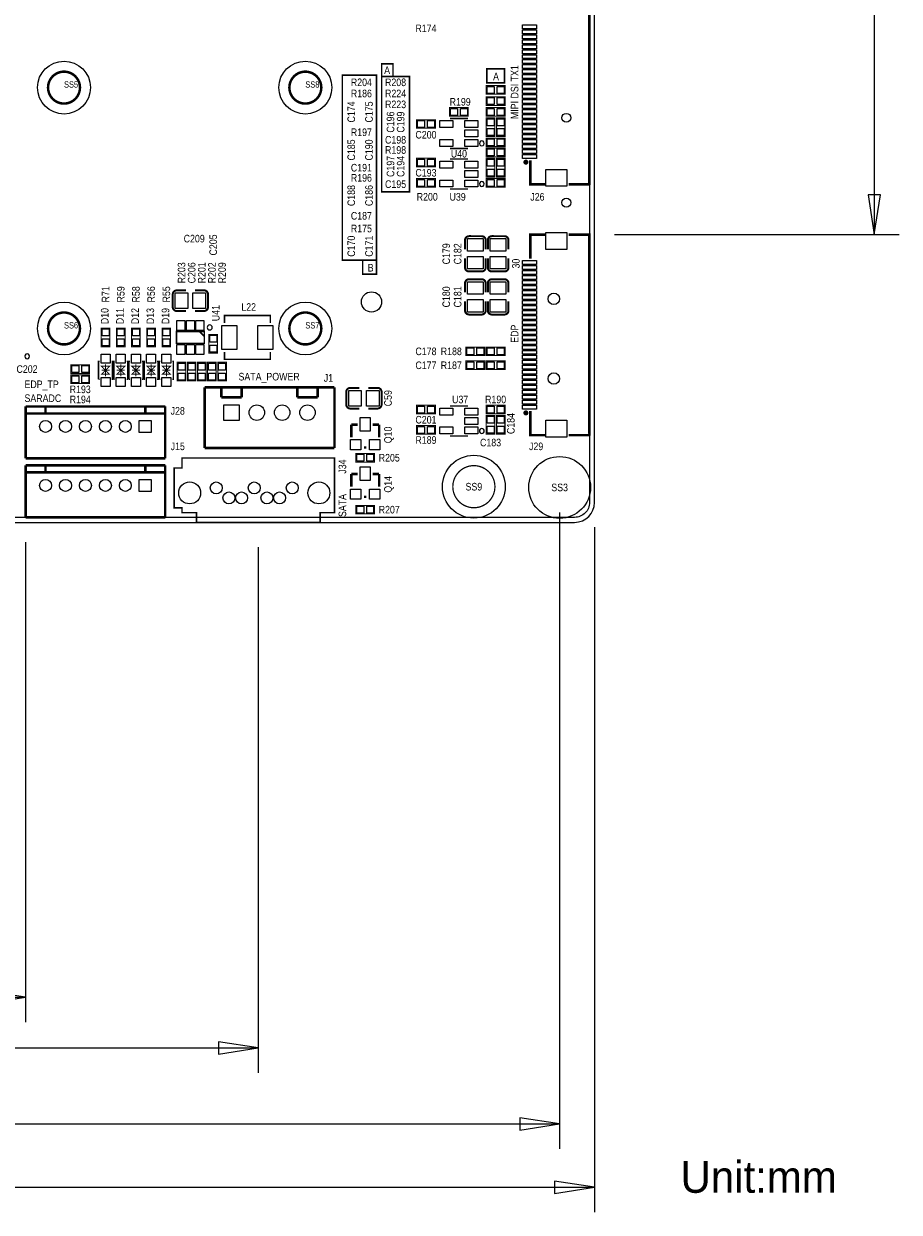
# Model space of a CAD drawing. Extents: x -37 to 189, y -69 to 158.
# Tile 5 of 11: x 101 to 189, y -69 to 50. Entities that reach past the tile are written whole.
import ezdxf
from ezdxf.enums import TextEntityAlignment as Align

# ---------------------------------------------------------------- set-up
doc = ezdxf.new("R2010")
doc.units = 0
for name, color, linetype in [('BG_DIMENSION', 30, 'CONTINUOUS'), ('BG_OUTLINE', 12, 'CONTINUOUS'), ('BG_SILKSCREEN_TOP', 7, 'CONTINUOUS'), ('PG_SILKSCREEN_TOP', 253, 'CONTINUOUS'), ('PIN_SOLDERMASK_TOP', 120, 'CONTINUOUS'), ('RD_SILKSCREEN_TOP', 173, 'CONTINUOUS'), ('RKI_ALL', 2, 'CONTINUOUS')]:
    doc.layers.add(name, color=color, linetype=linetype)

msp = doc.modelspace()

# ---------------------------------------------------------------- linework, layer by layer
at = {"layer": 'BG_DIMENSION'}
for points in [[(186.055, 55.72125), (186.055, 28.846094)], [(185.430008, 32.846086), (186.055, 28.846094), (186.679992, 32.846086), (185.430008, 32.846086)], [(159.999985, 28.846094), (188.554995, 28.846094)], [(154.499996, 0.999998), (154.499996, -62.824995)], [(157.999989, -0.499999), (157.999989, -69.174995)], [(100.949963, -1.999996), (100.949963, -50.124995)], [(124.280016, -2.50002), (124.280016, -55.204995)], [(0, -47.625), (100.949963, -47.625)], [(96.949971, -48.249992), (100.949963, -47.625), (96.949971, -47.000008), (96.949971, -48.249992)], [(120.280024, -53.329992), (124.280016, -52.705), (120.280024, -52.080008), (120.280024, -53.329992)], [(0, -52.705), (124.280016, -52.705)], [(3.499993, -60.325), (154.499996, -60.325)], [(150.500004, -60.949992), (154.499996, -60.325), (150.500004, -59.700008), (150.500004, -60.949992)], [(0, -66.675), (157.999989, -66.675)], [(153.999997, -67.299992), (157.999989, -66.675), (153.999997, -66.050008), (153.999997, -67.299992)]]:
    msp.add_lwpolyline(points, dxfattribs=at)
at = {"layer": 'BG_OUTLINE'}
msp.add_lwpolyline([(1.999996, 0), (155.999993, 0, 0.414213), (157.999989, 1.999996), (157.999989, 92.999992, 0.414215), (155.999993, 94.999988), (1.999996, 94.999988, 0.414214), (0, 92.999992), (0, 1.999996, 0.414212), (1.999996, 0)], format="xyb", dxfattribs=at)
at = {"layer": 'BG_SILKSCREEN_TOP', "const_width": 0.1524}
for points in [[(136.652, 44.704), (136.652, 45.974), (137.795, 45.974), (137.795, 44.704)], [(147.193, 44.069), (148.971, 44.069), (148.971, 45.466), (147.193, 45.466), (147.193, 44.069)], [(133.096, 26.289), (136.144, 26.289), (136.144, 44.831), (132.715, 44.831), (132.715, 26.289), (133.096, 26.289)], [(136.652, 33.147), (136.652, 44.704), (139.446, 44.704), (139.446, 33.147), (136.652, 33.147)], [(136.144, 26.289), (136.144, 24.892), (134.747, 24.892), (134.747, 26.289)]]:
    msp.add_lwpolyline(points, dxfattribs=at)
at = {"layer": 'PG_SILKSCREEN_TOP'}
for points, const_width in [([(155.411094, 53.992094), (157.48, 53.992094), (157.48, 33.90199), (157.469992, 33.892007), (157.469891, 33.892109), (155.411094, 33.892109)], 0.254), ([(147.1422, 43.7896), (149.0218, 43.7896), (149.0218, 42.926), (147.1422, 42.926), (147.1422, 43.7896)], 0.1016), ([(147.1422, 42.672), (149.0218, 42.672), (149.0218, 41.8084), (147.1422, 41.8084), (147.1422, 42.672)], 0.1016), ([(145.3388, 40.7162), (143.4592, 40.7162), (143.4592, 41.5798), (145.3388, 41.5798), (145.3388, 40.7162)], 0.1016), ([(143.499002, 40.488997), (145.298998, 40.488997)], 0.150012), ([(147.1422, 41.5798), (149.0218, 41.5798), (149.0218, 40.7162), (147.1422, 40.7162), (147.1422, 41.5798)], 0.1016), ([(147.1422, 38.6842), (147.1422, 40.5638), (148.0058, 40.5638), (148.0058, 38.6842), (147.1422, 38.6842)], 0.1016), ([(148.1582, 38.6842), (148.1582, 40.5638), (149.0218, 40.5638), (149.0218, 38.6842), (148.1582, 38.6842)], 0.1016), ([(142.0368, 39.507211), (140.1572, 39.507211), (140.1572, 40.370811), (142.0368, 40.370811), (142.0368, 39.507211)], 0.1016), ([(147.1422, 38.5318), (149.0218, 38.5318), (149.0218, 37.6682), (147.1422, 37.6682), (147.1422, 38.5318)], 0.1016), ([(145.298998, 37.489003), (143.499002, 37.489003)], 0.150012), ([(147.1422, 37.5158), (149.0218, 37.5158), (149.0218, 36.6522), (147.1422, 36.6522), (147.1422, 37.5158)], 0.1016), ([(142.0368, 35.6362), (140.1572, 35.6362), (140.1572, 36.4998), (142.0368, 36.4998), (142.0368, 35.6362)], 0.1016), ([(143.499002, 36.424997), (145.298998, 36.424997)], 0.150012), ([(147.1422, 34.6202), (147.1422, 36.4998), (148.0058, 36.4998), (148.0058, 34.6202), (147.1422, 34.6202)], 0.1016), ([(148.1582, 34.6202), (148.1582, 36.4998), (149.0218, 36.4998), (149.0218, 34.6202), (148.1582, 34.6202)], 0.1016), ([(151.559997, 36.310799), (151.559997, 33.892109), (153.048894, 33.892109)], 0.254), ([(142.0368, 33.6042), (140.1572, 33.6042), (140.1572, 34.4678), (142.0368, 34.4678), (142.0368, 33.6042)], 0.1016), ([(145.298998, 33.425003), (143.499002, 33.425003)], 0.150012), ([(147.1422, 34.4678), (149.0218, 34.4678), (149.0218, 33.6042), (147.1422, 33.6042), (147.1422, 34.4678)], 0.1016), ([(151.559997, 26.427201), (151.559997, 28.846094), (153.048894, 28.846094)], 0.254), ([(155.411094, 28.846094), (157.48, 28.846094), (157.48, 8.75599), (157.469992, 8.746007), (157.469891, 8.746109), (155.411094, 8.746109)], 0.254), ([(145.01495, 28.294076), (145.01495, 27.374088)], 0.199898), ([(147.30095, 28.294076), (147.30095, 27.374088)], 0.199898), ([(147.08505, 25.553924), (147.08505, 26.473912)], 0.199898), ([(149.37105, 25.553924), (149.37105, 26.473912)], 0.199898), ([(145.01495, 23.976076), (145.01495, 23.056088)], 0.199898), ([(147.30095, 23.976076), (147.30095, 23.056088)], 0.199898), ([(118.845076, 23.26005), (117.925088, 23.26005)], 0.199898), ([(147.08505, 21.235924), (147.08505, 22.155912)], 0.199898), ([(149.37105, 21.235924), (149.37105, 22.155912)], 0.199898), ([(116.104924, 21.18995), (117.024912, 21.18995)], 0.199898), ([(125.487481, 19.989495), (125.487481, 20.739481), (120.88749, 20.739481), (120.88749, 19.989495)], 0.150012), ([(109.3978, 19.4818), (109.3978, 17.6022), (108.5342, 17.6022), (108.5342, 19.4818), (109.3978, 19.4818)], 0.1016), ([(110.9218, 19.4818), (110.9218, 17.6022), (110.0582, 17.6022), (110.0582, 19.4818), (110.9218, 19.4818)], 0.1016), ([(112.4458, 19.4818), (112.4458, 17.6022), (111.5822, 17.6022), (111.5822, 19.4818), (112.4458, 19.4818)], 0.1016), ([(113.9698, 19.4818), (113.9698, 17.6022), (113.1062, 17.6022), (113.1062, 19.4818), (113.9698, 19.4818)], 0.1016), ([(115.4938, 19.4818), (115.4938, 17.6022), (114.6302, 17.6022), (114.6302, 19.4818), (115.4938, 19.4818)], 0.1016), ([(118.874997, 17.942001), (118.874997, 19.141999), (116.075003, 19.141999), (116.075003, 17.942001), (118.874997, 17.942001)], 0.150012), ([(118.874997, 18.642), (118.374998, 19.141999)], 0.150012), ([(119.3292, 16.9672), (119.3292, 18.8468), (120.1928, 18.8468), (120.1928, 16.9672), (119.3292, 16.9672)], 0.1016), ([(120.88749, 17.089476), (120.88749, 16.33949), (125.487481, 16.33949), (125.487481, 17.089476)], 0.150012), ([(145.1102, 17.5768), (146.9898, 17.5768), (146.9898, 16.7132), (145.1102, 16.7132), (145.1102, 17.5768)], 0.1016), ([(149.0218, 16.7132), (147.1422, 16.7132), (147.1422, 17.5768), (149.0218, 17.5768), (149.0218, 16.7132)], 0.1016), ([(105.4862, 15.7988), (107.3658, 15.7988), (107.3658, 14.9352), (105.4862, 14.9352), (105.4862, 15.7988)], 0.1016), ([(108.266001, 14.345107), (108.266001, 16.145104), (108.366001, 16.145104)], 0.150012), ([(108.966, 15.245105), (109.365999, 14.845106), (108.566001, 14.845106), (108.966, 15.245105), (108.566001, 15.645105), (109.365999, 15.645105), (108.966, 15.245105)], 0.1), ([(108.966, 14.645107), (108.966, 15.845104)], 0.1), ([(109.565999, 14.345107), (109.665999, 14.345107), (109.665999, 16.145104), (109.565999, 16.145104)], 0.150012), ([(109.790001, 14.345107), (109.790001, 16.145104), (109.890001, 16.145104)], 0.150012), ([(110.49, 15.245105), (110.889999, 14.845106), (110.090001, 14.845106), (110.49, 15.245105), (110.090001, 15.645105), (110.889999, 15.645105), (110.49, 15.245105)], 0.1), ([(110.49, 14.645107), (110.49, 15.845104)], 0.1), ([(111.089999, 14.345107), (111.189999, 14.345107), (111.189999, 16.145104), (111.089999, 16.145104)], 0.150012), ([(111.314001, 14.345107), (111.314001, 16.145104), (111.414001, 16.145104)], 0.150012), ([(112.014, 15.245105), (112.413999, 14.845106), (111.614001, 14.845106), (112.014, 15.245105), (111.614001, 15.645105), (112.413999, 15.645105), (112.014, 15.245105)], 0.1), ([(112.014, 14.645107), (112.014, 15.845104)], 0.1), ([(112.613999, 14.345107), (112.713999, 14.345107), (112.713999, 16.145104), (112.613999, 16.145104)], 0.150012), ([(112.838001, 14.345107), (112.838001, 16.145104), (112.938001, 16.145104)], 0.150012), ([(113.538, 15.245105), (113.937999, 14.845106), (113.138001, 14.845106), (113.538, 15.245105), (113.138001, 15.645105), (113.937999, 15.645105), (113.538, 15.245105)], 0.1), ([(113.538, 14.645107), (113.538, 15.845104)], 0.1), ([(114.137999, 14.345107), (114.237999, 14.345107), (114.237999, 16.145104), (114.137999, 16.145104)], 0.150012), ([(114.362001, 14.345107), (114.362001, 16.145104), (114.462001, 16.145104)], 0.150012), ([(115.062, 15.245105), (115.461999, 14.845106), (114.662001, 14.845106), (115.062, 15.245105), (114.662001, 15.645105), (115.461999, 15.645105), (115.062, 15.245105)], 0.1), ([(115.062, 14.645107), (115.062, 15.845104)], 0.1), ([(115.661999, 14.345107), (115.761999, 14.345107), (115.761999, 16.145104), (115.661999, 16.145104)], 0.150012), ([(117.0178, 16.0528), (117.0178, 14.1732), (116.1542, 14.1732), (116.1542, 16.0528), (117.0178, 16.0528)], 0.1016), ([(118.0338, 16.0528), (118.0338, 14.1732), (117.1702, 14.1732), (117.1702, 16.0528), (118.0338, 16.0528)], 0.1016), ([(119.0498, 16.0528), (119.0498, 14.1732), (118.1862, 14.1732), (118.1862, 16.0528), (119.0498, 16.0528)], 0.1016), ([(120.0658, 16.0528), (120.0658, 14.1732), (119.2022, 14.1732), (119.2022, 16.0528), (120.0658, 16.0528)], 0.1016), ([(121.0818, 16.0528), (121.0818, 14.1732), (120.2182, 14.1732), (120.2182, 16.0528), (121.0818, 16.0528)], 0.1016), ([(145.1102, 16.1798), (146.9898, 16.1798), (146.9898, 15.3162), (145.1102, 15.3162), (145.1102, 16.1798)], 0.1016), ([(149.0218, 15.3162), (147.1422, 15.3162), (147.1422, 16.1798), (149.0218, 16.1798), (149.0218, 15.3162)], 0.1016), ([(105.4862, 14.7828), (107.3658, 14.7828), (107.3658, 13.9192), (105.4862, 13.9192), (105.4862, 14.7828)], 0.1016), ([(108.266001, 14.345107), (108.366001, 14.345107)], 0.150012), ([(109.365999, 15.245105), (108.566001, 15.245105)], 0.1), ([(109.790001, 14.345107), (109.890001, 14.345107)], 0.150012), ([(110.889999, 15.245105), (110.090001, 15.245105)], 0.1), ([(111.314001, 14.345107), (111.414001, 14.345107)], 0.150012), ([(112.413999, 15.245105), (111.614001, 15.245105)], 0.1), ([(112.838001, 14.345107), (112.938001, 14.345107)], 0.150012), ([(113.937999, 15.245105), (113.138001, 15.245105)], 0.1), ([(114.362001, 14.345107), (114.462001, 14.345107)], 0.150012), ([(115.461999, 15.245105), (114.662001, 15.245105)], 0.1), ([(118.900016, 7.460005), (118.900016, 13.540003)], 0.254), ([(118.900016, 13.540003), (131.920005, 13.540003)], 0.254), ([(120.584011, 13.540003), (120.584011, 12.524003)], 0.254), ([(122.616011, 13.540003), (120.584011, 13.540003)], 0.254), ([(122.616011, 12.524003), (122.616011, 13.540003)], 0.254), ([(128.204011, 13.540003), (128.204011, 12.524003)], 0.254), ([(130.236011, 13.540003), (128.204011, 13.540003)], 0.254), ([(130.236011, 12.524003), (130.236011, 13.540003)], 0.254), ([(131.920005, 13.540003), (131.920005, 7.460005)], 0.254), ([(136.244076, 13.48105), (135.324088, 13.48105)], 0.199898), ([(120.584011, 12.524003), (122.616011, 12.524003)], 0.254), ([(128.204011, 12.524003), (130.236011, 12.524003)], 0.254), ([(114.949986, 11.61702), (100.949963, 11.61702)], 0.254), ([(100.949963, 11.61702), (100.949963, 6.417132)], 0.254), ([(114.949986, 10.917022), (100.949963, 10.917022)], 0.254), ([(102.949985, 10.917022), (102.949985, 11.61702)], 0.254), ([(112.949965, 10.917022), (112.949965, 11.61702)], 0.254), ([(114.949986, 6.417132), (114.949986, 11.61702)], 0.254), ([(133.503924, 11.41095), (134.423912, 11.41095)], 0.199898), ([(142.0368, 10.8712), (140.1572, 10.8712), (140.1572, 11.7348), (142.0368, 11.7348), (142.0368, 10.8712)], 0.1016), ([(143.499002, 11.659997), (145.298998, 11.659997)], 0.150012), ([(147.1422, 11.7348), (149.0218, 11.7348), (149.0218, 10.8712), (147.1422, 10.8712), (147.1422, 11.7348)], 0.1016), ([(147.1422, 8.8392), (147.1422, 10.7188), (148.0058, 10.7188), (148.0058, 8.8392), (147.1422, 8.8392)], 0.1016), ([(148.1582, 8.8392), (148.1582, 10.7188), (149.0218, 10.7188), (149.0218, 8.8392), (148.1582, 8.8392)], 0.1016), ([(151.559997, 11.164799), (151.559997, 8.746109), (153.048894, 8.746109)], 0.254), ([(134.239, 9.7917), (133.604, 9.7917)], 0.254), ([(133.604, 9.7917), (133.604, 8.5217)], 0.254), ([(135.763, 9.7917), (136.398, 9.7917)], 0.254), ([(136.398, 9.7917), (136.398, 8.5217)], 0.254), ([(142.0368, 8.8392), (140.1572, 8.8392), (140.1572, 9.7028), (142.0368, 9.7028), (142.0368, 8.8392)], 0.1016), ([(145.298998, 8.660003), (143.499002, 8.660003)], 0.150012), ([(131.920005, 7.460005), (118.900016, 7.460005)], 0.254), ([(134.874, 7.5057), (135.128, 7.5057)], 0.254), ([(100.949963, 6.417132), (114.949986, 6.417132)], 0.254), ([(115.840027, 1.449984), (116.640026, 1.449984), (116.640026, 0.969975), (118.080028, 0.969975), (118.080028, -0.000025), (130.480029, -0.000025), (130.480029, 0.969975), (131.920005, 0.969975), (131.920005, 6.449974), (116.640026, 6.449974), (116.640026, 5.449976), (115.840027, 5.449976), (115.840027, 1.449984)], 0.150012), ([(135.9408, 6.0452), (134.0612, 6.0452), (134.0612, 6.9088), (135.9408, 6.9088), (135.9408, 6.0452)], 0.1016), ([(114.949986, 5.707888), (100.949963, 5.707888)], 0.254), ([(100.949963, 5.707888), (100.949963, 0.508)], 0.254), ([(114.949986, 5.007889), (100.949963, 5.007889)], 0.254), ([(102.949985, 5.007889), (102.949985, 5.707888)], 0.254), ([(112.949965, 5.007889), (112.949965, 5.707888)], 0.254), ([(114.949986, 0.508), (114.949986, 5.707888)], 0.254), ([(134.239, 4.8387), (133.604, 4.8387)], 0.254), ([(133.604, 4.8387), (133.604, 3.5687)], 0.254), ([(135.763, 4.8387), (136.398, 4.8387)], 0.254), ([(136.398, 4.8387), (136.398, 3.5687)], 0.254), ([(134.874, 2.5527), (135.128, 2.5527)], 0.254), ([(134.0612, 1.7018), (135.9408, 1.7018), (135.9408, 0.8382), (134.0612, 0.8382), (134.0612, 1.7018)], 0.1016), ([(100.949963, 0.508), (114.949986, 0.508)], 0.254)]:
    msp.add_lwpolyline(points, dxfattribs=dict(at, const_width=const_width))
for points, const_width in [([(106.399686, 43.589905, 1.000004), (103.199692, 43.589905, 0.999996), (106.399686, 43.589905)], 0.250012), ([(130.59979, 43.589905, 1.000004), (127.399796, 43.589905, 0.999996), (130.59979, 43.589905)], 0.250012), ([(151.243513, 36.11499, 1), (150.989513, 36.11499, 1), (151.243513, 36.11499)], 0.254), ([(146.685, 28.693872), (145.415, 28.694126, 0.414214), (145.01495, 28.294076)], 0.199898), ([(147.08505, 27.374088), (147.08505, 28.294076, 0.4144), (146.685, 28.693872)], 0.199898), ([(148.971, 28.693872), (147.701, 28.694126, 0.414214), (147.30095, 28.294076)], 0.199898), ([(149.37105, 27.374088), (149.37105, 28.294076, 0.4144), (148.971, 28.693872)], 0.199898), ([(145.01495, 26.473912), (145.01495, 25.553924, 0.414214), (145.415, 25.153874)], 0.199898), ([(147.30095, 26.473912), (147.30095, 25.553924, 0.414214), (147.701, 25.153874)], 0.199898), ([(145.415, 25.153874), (146.685, 25.153874, 0.414214), (147.08505, 25.553924)], 0.199898), ([(147.701, 25.153874), (148.971, 25.153874, 0.414214), (149.37105, 25.553924)], 0.199898), ([(146.685, 24.376126), (145.415, 24.376126, 0.414214), (145.01495, 23.976076)], 0.199898), ([(147.08505, 23.056088), (147.08505, 23.976076, 0.414214), (146.685, 24.376126)], 0.199898), ([(148.971, 24.376126), (147.701, 24.376126, 0.414214), (147.30095, 23.976076)], 0.199898), ([(149.37105, 23.056088), (149.37105, 23.976076, 0.414214), (148.971, 24.376126)], 0.199898), ([(117.024912, 23.26005), (116.104924, 23.26005, 0.414214), (115.704874, 22.86)], 0.199898), ([(115.704874, 22.86), (115.704874, 21.59, 0.414214), (116.104924, 21.18995)], 0.199898), ([(119.244872, 21.59), (119.245126, 22.86, 0.414214), (118.845076, 23.26005)], 0.199898), ([(117.925088, 21.18995), (118.845076, 21.18995, 0.4144), (119.244872, 21.59)], 0.199898), ([(145.01495, 22.155912), (145.01495, 21.235924, 0.4144), (145.415, 20.836128)], 0.199898), ([(147.30095, 22.155912), (147.30095, 21.235924, 0.4144), (147.701, 20.836128)], 0.199898), ([(106.399686, 19.439915, 0.999997), (103.199692, 19.439915, 1.000003), (106.399686, 19.439915)], 0.250012), ([(130.59979, 19.439915, 0.999997), (127.399796, 19.439915, 1.000003), (130.59979, 19.439915)], 0.250012), ([(145.415, 20.836128), (146.685, 20.835874, 0.414214), (147.08505, 21.235924)], 0.199898), ([(147.701, 20.836128), (148.971, 20.835874, 0.414214), (149.37105, 21.235924)], 0.199898), ([(133.104128, 13.081), (133.103874, 11.811, 0.414214), (133.503924, 11.41095)], 0.199898), ([(134.423912, 13.48105), (133.503924, 13.48105, 0.4144), (133.104128, 13.081)], 0.199898), ([(136.644126, 11.811), (136.644126, 13.081, 0.414214), (136.244076, 13.48105)], 0.199898), ([(135.324088, 11.41095), (136.244076, 11.41095, 0.414214), (136.644126, 11.811)], 0.199898), ([(151.243513, 10.96899, 1), (150.989513, 10.96899, 1), (151.243513, 10.96899)], 0.254), ([(148.009991, 3.574999, 1), (143.789984, 3.575025, 1), (148.009991, 3.574999)], 0.127)]:
    msp.add_lwpolyline(points, format="xyb", dxfattribs=dict(at, const_width=const_width))
for points in [[(146.948982, 37.989002, 1), (146.449018, 37.988998, 1)], [(146.948982, 33.925002, 1), (146.449018, 33.924998, 1)], [(119.665013, 19.541998, 1), (119.164987, 19.542002, 1)], [(101.355982, 16.653002, 1), (100.856018, 16.652998, 1)], [(146.948982, 9.160002, 1), (146.449018, 9.159998, 1)]]:
    msp.add_lwpolyline(points, format="xyb", close=True, dxfattribs=at)
at = {"layer": 'PIN_SOLDERMASK_TOP'}
for points in [[(152.179985, 49.492103), (150.779988, 49.492103), (150.779988, 49.892102), (152.179985, 49.892102)], [(152.179985, 48.992206), (150.779988, 48.992206), (150.779988, 49.392205), (152.179985, 49.392205)], [(152.179985, 48.492105), (150.779988, 48.492105), (150.779988, 48.892104), (152.179985, 48.892104)], [(152.179985, 47.992208), (150.779988, 47.992208), (150.779988, 48.392207), (152.179985, 48.392207)], [(152.179985, 47.492107), (150.779988, 47.492107), (150.779988, 47.892106), (152.179985, 47.892106)], [(152.179985, 46.99221), (150.779988, 46.99221), (150.779988, 47.392209), (152.179985, 47.392209)], [(152.179985, 46.492109), (150.779988, 46.492109), (150.779988, 46.892108), (152.179985, 46.892108)], [(152.179985, 45.992212), (150.779988, 45.992212), (150.779988, 46.392211), (152.179985, 46.392211)], [(152.179985, 45.492111), (150.779988, 45.492111), (150.779988, 45.89211), (152.179985, 45.89211)], [(152.179985, 44.992188), (150.779988, 44.992188), (150.779988, 45.392188), (152.179985, 45.392188)], [(152.179985, 44.492088), (150.779988, 44.492088), (150.779988, 44.892087), (152.179985, 44.892087)], [(152.179985, 43.99219), (150.779988, 43.99219), (150.779988, 44.39219), (152.179985, 44.39219)], [(147.231633, 43.007305), (147.231633, 43.708295), (147.932623, 43.708295), (147.932623, 43.007305)], [(148.231377, 43.007305), (148.231377, 43.708295), (148.932367, 43.708295), (148.932367, 43.007305)], [(152.179985, 43.49209), (150.779988, 43.49209), (150.779988, 43.892089), (152.179985, 43.892089)], [(152.179985, 42.992192), (150.779988, 42.992192), (150.779988, 43.392192), (152.179985, 43.392192)], [(147.231633, 41.889705), (147.231633, 42.590695), (147.932623, 42.590695), (147.932623, 41.889705)], [(148.231377, 41.889705), (148.231377, 42.590695), (148.932367, 42.590695), (148.932367, 41.889705)], [(152.179985, 42.492092), (150.779988, 42.492092), (150.779988, 42.892091), (152.179985, 42.892091)], [(152.179985, 41.992194), (150.779988, 41.992194), (150.779988, 42.392194), (152.179985, 42.392194)], [(152.179985, 41.492094), (150.779988, 41.492094), (150.779988, 41.892093), (152.179985, 41.892093)], [(144.249623, 41.498495), (144.249623, 40.797505), (143.548633, 40.797505), (143.548633, 41.498495)], [(145.249367, 41.498495), (145.249367, 40.797505), (144.548377, 40.797505), (144.548377, 41.498495)], [(147.231633, 40.797505), (147.231633, 41.498495), (147.932623, 41.498495), (147.932623, 40.797505)], [(148.231377, 40.797505), (148.231377, 41.498495), (148.932367, 41.498495), (148.932367, 40.797505)], [(152.179985, 40.992196), (150.779988, 40.992196), (150.779988, 41.392196), (152.179985, 41.392196)], [(152.179985, 40.492096), (150.779988, 40.492096), (150.779988, 40.892095), (152.179985, 40.892095)], [(140.947623, 40.289505), (140.947623, 39.588516), (140.246633, 39.588516), (140.246633, 40.289505)], [(141.947367, 40.289505), (141.947367, 39.588516), (141.246377, 39.588516), (141.246377, 40.289505)], [(143.799242, 39.588516), (142.498737, 39.588516), (142.498737, 40.289505), (143.799242, 40.289505)], [(146.299263, 39.588516), (144.998758, 39.588516), (144.998758, 40.289505), (146.299263, 40.289505)], [(146.299263, 38.638505), (144.998758, 38.638505), (144.998758, 39.339495), (146.299263, 39.339495)], [(147.924495, 39.773377), (147.223505, 39.773377), (147.223505, 40.474367), (147.924495, 40.474367)], [(147.924495, 38.773633), (147.223505, 38.773633), (147.223505, 39.474623), (147.924495, 39.474623)], [(148.940495, 39.773377), (148.239505, 39.773377), (148.239505, 40.474367), (148.940495, 40.474367)], [(148.940495, 38.773633), (148.239505, 38.773633), (148.239505, 39.474623), (148.940495, 39.474623)], [(152.179985, 39.992198), (150.779988, 39.992198), (150.779988, 40.392198), (152.179985, 40.392198)], [(152.179985, 39.492098), (150.779988, 39.492098), (150.779988, 39.892097), (152.179985, 39.892097)], [(152.179985, 38.9922), (150.779988, 38.9922), (150.779988, 39.3922), (152.179985, 39.3922)], [(143.799242, 37.688495), (142.498737, 37.688495), (142.498737, 38.389484), (143.799242, 38.389484)], [(146.299263, 37.688495), (144.998758, 37.688495), (144.998758, 38.389484), (146.299263, 38.389484)], [(147.231633, 37.749505), (147.231633, 38.450495), (147.932623, 38.450495), (147.932623, 37.749505)], [(148.231377, 37.749505), (148.231377, 38.450495), (148.932367, 38.450495), (148.932367, 37.749505)], [(152.179985, 38.4921), (150.779988, 38.4921), (150.779988, 38.892099), (152.179985, 38.892099)], [(152.179985, 37.992202), (150.779988, 37.992202), (150.779988, 38.392202), (152.179985, 38.392202)], [(147.231633, 36.733505), (147.231633, 37.434495), (147.932623, 37.434495), (147.932623, 36.733505)], [(148.231377, 36.733505), (148.231377, 37.434495), (148.932367, 37.434495), (148.932367, 36.733505)], [(152.179985, 37.492102), (150.779988, 37.492102), (150.779988, 37.892101), (152.179985, 37.892101)], [(152.179985, 36.992204), (150.779988, 36.992204), (150.779988, 37.392204), (152.179985, 37.392204)], [(140.947623, 36.418495), (140.947623, 35.717505), (140.246633, 35.717505), (140.246633, 36.418495)], [(141.947367, 36.418495), (141.947367, 35.717505), (141.246377, 35.717505), (141.246377, 36.418495)], [(143.799242, 35.524516), (142.498737, 35.524516), (142.498737, 36.225505), (143.799242, 36.225505)], [(146.299263, 35.524516), (144.998758, 35.524516), (144.998758, 36.225505), (146.299263, 36.225505)], [(147.924495, 35.709377), (147.223505, 35.709377), (147.223505, 36.410367), (147.924495, 36.410367)], [(148.940495, 35.709377), (148.239505, 35.709377), (148.239505, 36.410367), (148.940495, 36.410367)], [(152.179985, 36.492104), (150.779988, 36.492104), (150.779988, 36.892103), (152.179985, 36.892103)], [(146.299263, 34.574505), (144.998758, 34.574505), (144.998758, 35.275495), (146.299263, 35.275495)], [(147.924495, 34.709633), (147.223505, 34.709633), (147.223505, 35.410623), (147.924495, 35.410623)], [(148.940495, 34.709633), (148.239505, 34.709633), (148.239505, 35.410623), (148.940495, 35.410623)], [(155.230055, 33.691995), (153.129958, 33.691995), (153.129958, 35.391992), (155.230055, 35.391992)], [(140.947623, 34.386495), (140.947623, 33.685505), (140.246633, 33.685505), (140.246633, 34.386495)], [(141.947367, 34.386495), (141.947367, 33.685505), (141.246377, 33.685505), (141.246377, 34.386495)], [(143.799242, 33.624495), (142.498737, 33.624495), (142.498737, 34.325484), (143.799242, 34.325484)], [(146.299263, 33.624495), (144.998758, 33.624495), (144.998758, 34.325484), (146.299263, 34.325484)], [(147.231633, 33.685505), (147.231633, 34.386495), (147.932623, 34.386495), (147.932623, 33.685505)], [(148.231377, 33.685505), (148.231377, 34.386495), (148.932367, 34.386495), (148.932367, 33.685505)], [(155.230055, 27.346008), (153.129958, 27.346008), (153.129958, 29.046005), (155.230055, 29.046005)], [(146.834987, 27.183969), (145.265013, 27.183969), (145.265013, 28.444063), (146.834987, 28.444063)], [(149.120987, 27.183969), (147.551013, 27.183969), (147.551013, 28.444063), (149.120987, 28.444063)], [(146.834987, 25.403937), (145.265013, 25.403937), (145.265013, 26.664031), (146.834987, 26.664031)], [(149.120987, 25.403937), (147.551013, 25.403937), (147.551013, 26.664031), (149.120987, 26.664031)], [(152.179985, 25.846202), (150.779988, 25.846202), (150.779988, 26.246201), (152.179985, 26.246201)], [(152.179985, 25.346), (150.779988, 25.346), (150.779988, 25.745999), (152.179985, 25.745999)], [(152.179985, 24.846204), (150.779988, 24.846204), (150.779988, 25.246203), (152.179985, 25.246203)], [(145.265013, 24.126063), (146.834987, 24.126063), (146.834987, 22.865969), (145.265013, 22.865969)], [(147.551013, 24.126063), (149.120987, 24.126063), (149.120987, 22.865969), (147.551013, 22.865969)], [(152.179985, 24.346103), (150.779988, 24.346103), (150.779988, 24.746102), (152.179985, 24.746102)], [(152.179985, 23.846206), (150.779988, 23.846206), (150.779988, 24.246205), (152.179985, 24.246205)], [(115.954937, 21.440013), (115.954937, 23.009987), (117.215031, 23.009987), (117.215031, 21.440013)], [(117.734969, 21.440013), (117.734969, 23.009987), (118.995063, 23.009987), (118.995063, 21.440013)], [(152.179985, 23.346105), (150.779988, 23.346105), (150.779988, 23.746104), (152.179985, 23.746104)], [(152.179985, 22.846208), (150.779988, 22.846208), (150.779988, 23.246207), (152.179985, 23.246207)], [(152.179985, 22.346107), (150.779988, 22.346107), (150.779988, 22.746106), (152.179985, 22.746106)], [(145.265013, 22.346031), (146.834987, 22.346031), (146.834987, 21.085937), (145.265013, 21.085937)], [(147.551013, 22.346031), (149.120987, 22.346031), (149.120987, 21.085937), (147.551013, 21.085937)], [(152.179985, 21.84621), (150.779988, 21.84621), (150.779988, 22.246209), (152.179985, 22.246209)], [(152.179985, 21.346109), (150.779988, 21.346109), (150.779988, 21.746108), (152.179985, 21.746108)], [(152.179985, 20.846212), (150.779988, 20.846212), (150.779988, 21.246211), (152.179985, 21.246211)], [(152.179985, 20.346111), (150.779988, 20.346111), (150.779988, 20.74611), (152.179985, 20.74611)], [(108.615505, 19.392367), (109.316495, 19.392367), (109.316495, 18.691377), (108.615505, 18.691377)], [(110.139505, 19.392367), (110.840495, 19.392367), (110.840495, 18.691377), (110.139505, 18.691377)], [(111.663505, 19.392367), (112.364495, 19.392367), (112.364495, 18.691377), (111.663505, 18.691377)], [(113.187505, 19.392367), (113.888495, 19.392367), (113.888495, 18.691377), (113.187505, 18.691377)], [(114.711505, 19.392367), (115.412495, 19.392367), (115.412495, 18.691377), (114.711505, 18.691377)], [(116.924988, 20.241997), (116.924988, 19.241999), (116.12499, 19.241999), (116.12499, 20.241997)], [(117.874999, 20.241997), (117.874999, 19.241999), (117.075001, 19.241999), (117.075001, 20.241997)], [(118.82501, 20.241997), (118.82501, 19.241999), (118.025012, 19.241999), (118.025012, 20.241997)], [(120.637325, 17.339462), (120.637325, 19.739508), (122.137449, 19.739508), (122.137449, 17.339462)], [(124.237521, 17.339462), (124.237521, 19.739508), (125.737645, 19.739508), (125.737645, 17.339462)], [(152.179985, 19.846188), (150.779988, 19.846188), (150.779988, 20.246188), (152.179985, 20.246188)], [(152.179985, 19.346088), (150.779988, 19.346088), (150.779988, 19.746087), (152.179985, 19.746087)], [(152.179985, 18.84619), (150.779988, 18.84619), (150.779988, 19.24619), (152.179985, 19.24619)], [(108.615505, 18.392623), (109.316495, 18.392623), (109.316495, 17.691633), (108.615505, 17.691633)], [(110.139505, 18.392623), (110.840495, 18.392623), (110.840495, 17.691633), (110.139505, 17.691633)], [(111.663505, 18.392623), (112.364495, 18.392623), (112.364495, 17.691633), (111.663505, 17.691633)], [(113.187505, 18.392623), (113.888495, 18.392623), (113.888495, 17.691633), (113.187505, 17.691633)], [(114.711505, 18.392623), (115.412495, 18.392623), (115.412495, 17.691633), (114.711505, 17.691633)], [(120.111495, 18.056377), (119.410505, 18.056377), (119.410505, 18.757367), (120.111495, 18.757367)], [(152.179985, 18.34609), (150.779988, 18.34609), (150.779988, 18.746089), (152.179985, 18.746089)], [(152.179985, 17.846192), (150.779988, 17.846192), (150.779988, 18.246192), (152.179985, 18.246192)], [(109.415999, 15.97011), (108.516001, 15.97011), (108.516001, 16.870109), (109.415999, 16.870109)], [(110.939999, 15.97011), (110.040001, 15.97011), (110.040001, 16.870109), (110.939999, 16.870109)], [(112.463999, 15.97011), (111.564001, 15.97011), (111.564001, 16.870109), (112.463999, 16.870109)], [(113.987999, 15.97011), (113.088001, 15.97011), (113.088001, 16.870109), (113.987999, 16.870109)], [(115.511999, 15.97011), (114.612001, 15.97011), (114.612001, 16.870109), (115.511999, 16.870109)], [(116.924988, 17.842001), (116.924988, 16.842003), (116.12499, 16.842003), (116.12499, 17.842001)], [(117.874999, 17.842001), (117.874999, 16.842003), (117.075001, 16.842003), (117.075001, 17.842001)], [(118.82501, 17.842001), (118.82501, 16.842003), (118.025012, 16.842003), (118.025012, 17.842001)], [(120.111495, 17.056633), (119.410505, 17.056633), (119.410505, 17.757623), (120.111495, 17.757623)], [(145.199633, 16.794505), (145.199633, 17.495495), (145.900623, 17.495495), (145.900623, 16.794505)], [(146.199377, 16.794505), (146.199377, 17.495495), (146.900367, 17.495495), (146.900367, 16.794505)], [(147.932623, 17.495495), (147.932623, 16.794505), (147.231633, 16.794505), (147.231633, 17.495495)], [(148.932367, 17.495495), (148.932367, 16.794505), (148.231377, 16.794505), (148.231377, 17.495495)], [(152.179985, 17.346092), (150.779988, 17.346092), (150.779988, 17.746091), (152.179985, 17.746091)], [(152.179985, 16.846194), (150.779988, 16.846194), (150.779988, 17.246194), (152.179985, 17.246194)], [(152.179985, 16.346094), (150.779988, 16.346094), (150.779988, 16.746093), (152.179985, 16.746093)], [(105.575633, 15.016505), (105.575633, 15.717495), (106.276623, 15.717495), (106.276623, 15.016505)], [(106.575377, 15.016505), (106.575377, 15.717495), (107.276367, 15.717495), (107.276367, 15.016505)], [(116.235505, 15.963367), (116.936495, 15.963367), (116.936495, 15.262377), (116.235505, 15.262377)], [(117.251505, 15.963367), (117.952495, 15.963367), (117.952495, 15.262377), (117.251505, 15.262377)], [(118.267505, 15.963367), (118.968495, 15.963367), (118.968495, 15.262377), (118.267505, 15.262377)], [(119.283505, 15.963367), (119.984495, 15.963367), (119.984495, 15.262377), (119.283505, 15.262377)], [(120.299505, 15.963367), (121.000495, 15.963367), (121.000495, 15.262377), (120.299505, 15.262377)], [(145.199633, 15.397505), (145.199633, 16.098495), (145.900623, 16.098495), (145.900623, 15.397505)], [(146.199377, 15.397505), (146.199377, 16.098495), (146.900367, 16.098495), (146.900367, 15.397505)], [(147.932623, 16.098495), (147.932623, 15.397505), (147.231633, 15.397505), (147.231633, 16.098495)], [(148.932367, 16.098495), (148.932367, 15.397505), (148.231377, 15.397505), (148.231377, 16.098495)], [(152.179985, 15.846196), (150.779988, 15.846196), (150.779988, 16.246196), (152.179985, 16.246196)], [(152.179985, 15.346096), (150.779988, 15.346096), (150.779988, 15.746095), (152.179985, 15.746095)], [(105.575633, 14.000505), (105.575633, 14.701495), (106.276623, 14.701495), (106.276623, 14.000505)], [(106.575377, 14.000505), (106.575377, 14.701495), (107.276367, 14.701495), (107.276367, 14.000505)], [(109.415999, 13.620102), (108.516001, 13.620102), (108.516001, 14.520101), (109.415999, 14.520101)], [(110.939999, 13.620102), (110.040001, 13.620102), (110.040001, 14.520101), (110.939999, 14.520101)], [(112.463999, 13.620102), (111.564001, 13.620102), (111.564001, 14.520101), (112.463999, 14.520101)], [(113.987999, 13.620102), (113.088001, 13.620102), (113.088001, 14.520101), (113.987999, 14.520101)], [(115.511999, 13.620102), (114.612001, 13.620102), (114.612001, 14.520101), (115.511999, 14.520101)], [(116.235505, 14.963623), (116.936495, 14.963623), (116.936495, 14.262633), (116.235505, 14.262633)], [(117.251505, 14.963623), (117.952495, 14.963623), (117.952495, 14.262633), (117.251505, 14.262633)], [(118.267505, 14.963623), (118.968495, 14.963623), (118.968495, 14.262633), (118.267505, 14.262633)], [(119.283505, 14.963623), (119.984495, 14.963623), (119.984495, 14.262633), (119.283505, 14.262633)], [(120.299505, 14.963623), (121.000495, 14.963623), (121.000495, 14.262633), (120.299505, 14.262633)], [(152.179985, 14.846198), (150.779988, 14.846198), (150.779988, 15.246198), (152.179985, 15.246198)], [(152.179985, 14.346098), (150.779988, 14.346098), (150.779988, 14.746097), (152.179985, 14.746097)], [(134.614031, 13.230987), (134.614031, 11.661013), (133.353937, 11.661013), (133.353937, 13.230987)], [(136.394063, 13.230987), (136.394063, 11.661013), (135.133969, 11.661013), (135.133969, 13.230987)], [(152.179985, 13.8462), (150.779988, 13.8462), (150.779988, 14.2462), (152.179985, 14.2462)], [(152.179985, 13.3461), (150.779988, 13.3461), (150.779988, 13.746099), (152.179985, 13.746099)], [(152.179985, 12.846202), (150.779988, 12.846202), (150.779988, 13.246202), (152.179985, 13.246202)], [(152.179985, 12.346102), (150.779988, 12.346102), (150.779988, 12.746101), (152.179985, 12.746101)], [(152.179985, 11.846204), (150.779988, 11.846204), (150.779988, 12.246204), (152.179985, 12.246204)], [(120.825006, 10.224999), (120.825006, 11.775008), (122.375016, 11.775008), (122.375016, 10.224999)], [(140.947623, 11.653495), (140.947623, 10.952505), (140.246633, 10.952505), (140.246633, 11.653495)], [(141.947367, 11.653495), (141.947367, 10.952505), (141.246377, 10.952505), (141.246377, 11.653495)], [(143.799242, 10.759516), (142.498737, 10.759516), (142.498737, 11.460505), (143.799242, 11.460505)], [(146.299263, 10.759516), (144.998758, 10.759516), (144.998758, 11.460505), (146.299263, 11.460505)], [(147.231633, 10.952505), (147.231633, 11.653495), (147.932623, 11.653495), (147.932623, 10.952505)], [(148.231377, 10.952505), (148.231377, 11.653495), (148.932367, 11.653495), (148.932367, 10.952505)], [(152.179985, 11.346104), (150.779988, 11.346104), (150.779988, 11.746103), (152.179985, 11.746103)], [(113.549963, 10.217023), (113.549963, 9.017025), (112.349966, 9.017025), (112.349966, 10.217023)], [(134.493762, 9.132062), (134.493762, 10.502138), (135.508238, 10.502138), (135.508238, 9.132062)], [(140.947623, 9.621495), (140.947623, 8.920505), (140.246633, 8.920505), (140.246633, 9.621495)], [(141.947367, 9.621495), (141.947367, 8.920505), (141.246377, 8.920505), (141.246377, 9.621495)], [(143.799242, 8.859495), (142.498737, 8.859495), (142.498737, 9.560484), (143.799242, 9.560484)], [(146.299263, 9.809505), (144.998758, 9.809505), (144.998758, 10.510495), (146.299263, 10.510495)], [(146.299263, 8.859495), (144.998758, 8.859495), (144.998758, 9.560484), (146.299263, 9.560484)], [(147.924495, 9.928377), (147.223505, 9.928377), (147.223505, 10.629367), (147.924495, 10.629367)], [(147.924495, 8.928633), (147.223505, 8.928633), (147.223505, 9.629623), (147.924495, 9.629623)], [(148.940495, 9.928377), (148.239505, 9.928377), (148.239505, 10.629367), (148.940495, 10.629367)], [(148.940495, 8.928633), (148.239505, 8.928633), (148.239505, 9.629623), (148.940495, 9.629623)], [(155.230055, 8.545995), (153.129958, 8.545995), (153.129958, 10.245992), (155.230055, 10.245992)], [(133.541262, 7.277862), (133.541262, 8.292338), (134.555738, 8.292338), (134.555738, 7.277862)], [(135.446262, 7.277862), (135.446262, 8.292338), (136.460738, 8.292338), (136.460738, 7.277862)], [(134.851623, 6.827495), (134.851623, 6.126505), (134.150633, 6.126505), (134.150633, 6.827495)], [(135.851367, 6.827495), (135.851367, 6.126505), (135.150377, 6.126505), (135.150377, 6.827495)], [(134.493762, 4.179062), (134.493762, 5.549138), (135.508238, 5.549138), (135.508238, 4.179062)], [(113.549963, 4.307891), (113.549963, 3.107893), (112.349966, 3.107893), (112.349966, 4.307891)], [(133.541262, 2.324862), (133.541262, 3.339338), (134.555738, 3.339338), (134.555738, 2.324862)], [(135.446262, 2.324862), (135.446262, 3.339338), (136.460738, 3.339338), (136.460738, 2.324862)], [(134.150633, 0.919505), (134.150633, 1.620495), (134.851623, 1.620495), (134.851623, 0.919505)], [(135.150377, 0.919505), (135.150377, 1.620495), (135.851367, 1.620495), (135.851367, 0.919505)]]:
    msp.add_lwpolyline(points, close=True, dxfattribs=at)
for centre, radius in [((104.799689, 43.589905), 2.649995), ((128.999793, 43.589905), 2.649995), ((155.169997, 40.55999), 0.449999), ((155.169997, 32.060007), 0.449999), ((135.636, 22.098), 1.016), ((153.924, 22.414992), 0.5715), ((104.799689, 19.43989), 2.649995), ((128.999793, 19.43989), 2.649995), ((153.924, 14.415008), 0.5715), ((124.140011, 11.000003), 0.775005), ((126.680011, 11.000003), 0.775005), ((129.220011, 11.000003), 0.775005), ((102.949985, 9.617024), 0.599999), ((104.949981, 9.617024), 0.599999), ((106.949977, 9.617024), 0.599999), ((108.949973, 9.617024), 0.599999), ((110.949969, 9.617024), 0.599999), ((145.899988, 3.574999), 3.149994), ((154.499996, 3.499993), 3.099994), ((102.949985, 3.707892), 0.599999), ((104.949981, 3.707892), 0.599999), ((106.949977, 3.707892), 0.599999), ((108.949973, 3.707892), 0.599999), ((110.949969, 3.707892), 0.599999), ((117.400019, 2.949981), 1.099998), ((120.070016, 3.44998), 0.599999), ((123.880016, 3.44998), 0.599999), ((127.690016, 3.44998), 0.599999), ((130.360014, 2.949981), 1.099998), ((121.340016, 2.449982), 0.599999), ((122.610016, 2.449982), 0.599999), ((125.150016, 2.449982), 0.599999), ((126.420016, 2.449982), 0.599999)]:
    msp.add_circle(centre, radius, dxfattribs=at)
at = {"layer": 'RKI_ALL'}
msp.add_lwpolyline([(155.999993, 0.499999), (1.999996, 0.499999, -0.414212), (0.499999, 1.999996), (0.499999, 92.999992, -0.414214), (1.999996, 94.499989), (155.999993, 94.499989, -0.414215), (157.49999, 92.999992), (157.49999, 1.999996, -0.414214)], format="xyb", close=True, dxfattribs=at)

# ---------------------------------------------------------------- texts
at = {"layer": 'BG_DIMENSION', "width": 0.992}
msp.add_text('Unit:mm', height=3.175, dxfattribs=at).set_placement((166.624, -67.225342))
at = {"layer": 'BG_SILKSCREEN_TOP', "width": 0.866667}
for s, p in [('A', (136.906, 44.958)), ('A', (147.828, 44.323)), ('B', (135.255, 25.146)), ('SATA_POWER', (122.300009, 14.226997)), ('EDP_TP', (100.838, 13.462)), ('SARADC', (100.838, 12.065))]:
    msp.add_text(s, height=0.762, dxfattribs=at).set_placement(p)
for s, p in [('MIPI DSI TX1', (150.368, 40.4368)), ('30', (150.495, 25.4508)), ('EDP', (150.368, 18.0086)), ('SATA', (133.096, 0.5334))]:
    msp.add_text(s, height=0.762, rotation=90, dxfattribs=at).set_placement(p)
at = {"layer": 'RD_SILKSCREEN_TOP', "width": 0.866667}
for s, p in [('R174', (141.097, 49.149)), ('R204', (134.62, 43.7388)), ('R208', (138.049, 43.7388)), ('R186', (134.62, 42.6212)), ('R224', (138.049, 42.6212)), ('R223', (138.049, 41.529)), ('R199', (144.526, 41.783)), ('R197', (134.62, 38.735)), ('C198', (138.049, 37.973)), ('C200', (141.097, 38.481)), ('R198', (138.049, 36.957)), ('U40', (144.399, 36.576)), ('C191', (134.62, 35.179)), ('R196', (134.62, 34.163)), ('C193', (141.097, 34.671)), ('C195', (138.049, 33.528)), ('R200', (141.224, 32.258)), ('U39', (144.272, 32.258)), ('J26', (152.273, 32.258)), ('C187', (134.62, 30.353)), ('R175', (134.62, 29.083)), ('C209', (117.856, 28.067)), ('L22', (123.317, 21.209)), ('C178', (141.097, 16.764)), ('R188', (143.637, 16.764)), ('C202', (101.092, 14.986)), ('C177', (141.097, 15.367)), ('R187', (143.637, 15.367)), ('J1', (131.318, 14.097)), ('R193', (106.426, 12.954)), ('R194', (106.426, 11.938)), ('U37', (144.526, 11.938)), ('R190', (148.082, 11.938)), ('J28', (116.205, 10.795)), ('C201', (141.097, 9.906)), ('R189', (141.097, 7.874)), ('C183', (147.574, 7.62)), ('J15', (116.205, 7.239)), ('J29', (152.146, 7.239)), ('R205', (137.414, 6.096)), ('SS9', (145.899988, 3.193999)), ('SS3', (154.499996, 3.118993)), ('R207', (137.414, 0.889))]:
    msp.add_text(s, height=0.762, dxfattribs=at).set_placement(p, align=Align.CENTER)
at = {"layer": 'RD_SILKSCREEN_TOP', "width": 0.88}
for s, p in [('SS5', (104.799689, 43.589905)), ('SS8', (128.999793, 43.589905)), ('SS6', (104.799689, 19.43989)), ('SS7', (128.999793, 19.43989))]:
    msp.add_text(s, height=0.635, dxfattribs=at).set_placement(p)
at = {"layer": 'RD_SILKSCREEN_TOP', "width": 0.866667}
for s, p in [('C174', (133.985, 41.148)), ('C175', (135.763, 41.148)), ('C196', (137.922, 40.131695)), ('C199', (138.938, 40.131695)), ('C185', (133.985, 37.338)), ('C190', (135.763, 37.338)), ('C197', (137.922, 35.686695)), ('C194', (138.938, 35.686695)), ('C188', (133.985, 32.766)), ('C186', (135.763, 32.766)), ('C205', (120.142, 27.812695)), ('C170', (133.985, 27.686)), ('C171', (135.763, 27.686)), ('C179', (143.51, 26.923695)), ('C182', (144.653, 26.923695)), ('R203', (116.967, 25.018695)), ('C206', (117.983, 25.018695)), ('R201', (118.999, 25.018695)), ('R202', (120.015, 25.018695)), ('R209', (121.031, 25.018695)), ('R71', (109.347, 22.859695)), ('R59', (110.871, 22.859695)), ('R58', (112.395, 22.859695)), ('R56', (113.919, 22.859695)), ('R55', (115.443, 22.859695)), ('C180', (143.51, 22.605695)), ('C181', (144.653, 22.605695)), ('C59', (137.668, 12.446)), ('C184', (149.987, 9.906)), ('Q10', (137.668, 8.763)), ('J34', (133.096, 5.588)), ('Q14', (137.668, 3.81))]:
    msp.add_text(s, height=0.762, rotation=90, dxfattribs=at).set_placement(p, align=Align.CENTER)
for s, p in [('U41', (120.396, 20.1676)), ('D10', (109.263002, 19.871106)), ('D11', (110.787002, 19.871106)), ('D12', (112.311002, 19.871106)), ('D13', (113.835002, 19.871106)), ('D19', (115.359002, 19.871106))]:
    msp.add_text(s, height=0.762, rotation=90, dxfattribs=at).set_placement(p)

doc.saveas('drawing.dxf')
